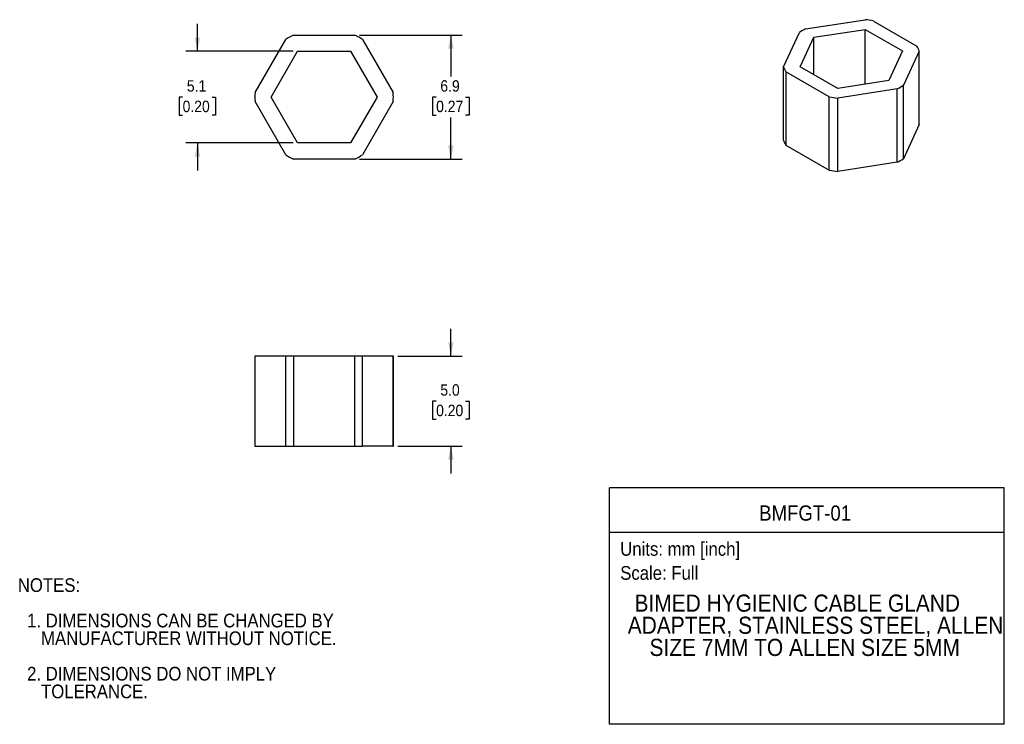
# Model space of a CAD drawing. Header units: millimetres. Extents: x 1.1 to 55.9, y 0 to 39.2.
import ezdxf
from ezdxf.enums import TextEntityAlignment as Align

# ---------------------------------------------------------------- set-up
doc = ezdxf.new("R2010")
doc.units = ezdxf.units.MM
doc.header["$LTSCALE"] = 0.2
doc.linetypes.add('SLD-Solid', pattern=[0])
doc.layers.add('DIMENSIONS', color=140, linetype='SLD-Solid', lineweight=25)
doc.layers.add('TEXT', color=140, linetype='SLD-Solid', lineweight=25)
doc.layers.add('SLD-DEFPOINTS', color=7, linetype='Continuous', plot=False)
doc.layers.get('SLD-DEFPOINTS').off()
doc.styles.add('SLDTEXTSTYLE0', font='GOTHIC.TTF', dxfattribs={"width": 0.913})
doc.dimstyles.new('SLDDIMSTYLE0', dxfattribs={"dimtxt": 0.635, "dimasz": 0.762, "dimexe": 0, "dimexo": 0.0625, "dimgap": 0.15875, "dimtad": 0, "dimtih": 1, "dimtoh": 1, "dimdec": 1, "dimrnd": 1e-09, "dimzin": 4, "dimdsep": 46, "dimtxsty": 'SLDTEXTSTYLE0', "dimsah": 1, "dimcen": 0.09, "dimadec": 0, "dimazin": 1, "dimtfac": 1, "dimtdec": 1, "dimtmove": 0, "dimatfit": 0, "dimfxl": 0, "dimfrac": 2, "dimtolj": 1, "dimtzin": 12, "dimarcsym": 0})
doc.dimstyles.new('SLDDIMSTYLE1', dxfattribs={"dimtxt": 0.635, "dimasz": 0.762, "dimexe": 0, "dimexo": 0.0625, "dimgap": 0.15875, "dimtad": 0, "dimtih": 1, "dimtoh": 1, "dimdec": 1, "dimrnd": 1e-09, "dimzin": 12, "dimdsep": 46, "dimtxsty": 'SLDTEXTSTYLE0', "dimsah": 1, "dimcen": 0.09, "dimadec": 0, "dimazin": 3, "dimtfac": 1, "dimtdec": 1, "dimtofl": 0, "dimtmove": 0, "dimatfit": 3, "dimfxl": 0, "dimfrac": 2, "dimtolj": 1, "dimtzin": 12, "dimarcsym": 0})
doc.dimstyles.new('SLDDIMSTYLE2', dxfattribs={"dimtxt": 0.635, "dimasz": 0.762, "dimexe": 0, "dimexo": 0.0625, "dimgap": 0.15875, "dimtad": 0, "dimtih": 1, "dimtoh": 1, "dimdec": 1, "dimrnd": 1e-09, "dimzin": 12, "dimdsep": 46, "dimtxsty": 'SLDTEXTSTYLE0', "dimsah": 1, "dimcen": 0.09, "dimadec": 0, "dimazin": 3, "dimtfac": 1, "dimtdec": 1, "dimtmove": 0, "dimatfit": 0, "dimfxl": 0, "dimfrac": 2, "dimtolj": 1, "dimtzin": 12, "dimarcsym": 0})

# ---------------------------------------------------------------- blocks, each defined once
blk = doc.blocks.new('SW_NOTE_0')
at = {"layer": 'TEXT', "color": 0, "insert": (0, 0.973), "char_height": 0.762, "attachment_point": 1, "style": 'SLDTEXTSTYLE0'}
blk.add_mtext('Scale: Full', dxfattribs=at)
blk = doc.blocks.new('SW_NOTE_0_1')
at = {"layer": 'TEXT', "color": 0, "insert": (0, 0.973), "char_height": 0.762, "attachment_point": 1, "style": 'SLDTEXTSTYLE0'}
blk.add_mtext('Units: mm [inch]', dxfattribs=at)
blk = doc.blocks.new('Block1')
at = {"layer": 'TEXT'}
for p, q in [((55.88, 13.153), (33.929, 13.153)), ((33.929, 0.001), (33.929, 13.153)), ((55.88, 0.001), (55.88, 13.153)), ((33.929, 10.679), (55.88, 10.679)), ((55.88, 0.001), (33.929, 0.001))]:
    blk.add_line(p, q, dxfattribs=at)
at = {"layer": 'TEXT', "color": 140}
for name, p in [('SW_NOTE_0_1', (34.518, 9.161)), ('SW_NOTE_0', (34.518, 7.826))]:
    blk.add_blockref(name, p, dxfattribs=at)
at = {"layer": 'TEXT', "color": 140, "style": 'SLDTEXTSTYLE0', "width": 0.913}
for tag, height, p in [('AUTOATTR0', 0.847, (42.246, 11.07)), ('AUTOATTR1_0', 0.953, (35.313, 5.977)), ('AUTOATTR1_1', 0.953, (34.937, 4.746)), ('AUTOATTR1_2', 0.953, (36.148, 3.514))]:
    blk.add_attdef(tag, text='', height=height, dxfattribs=at).set_placement(p, align=Align.BOTTOM_LEFT)
blk = doc.blocks.new('SW_NOTE_0_2')
at = {"layer": 'TEXT', "color": 0, "char_height": 0.762, "attachment_point": 1, "style": 'SLDTEXTSTYLE0'}
for s, insert in [('NOTES:', (0, 0.973)), ('  1. DIMENSIONS CAN BE CHANGED BY     ', (0, -0.997)), ('     MANUFACTURER WITHOUT NOTICE.', (0, -1.983)), ('  2. DIMENSIONS DO NOT IMPLY ', (0, -3.953)), ('     TOLERANCE.', (0, -4.939))]:
    blk.add_mtext(s, dxfattribs=dict(at, insert=insert))
blk = doc.blocks.new('_D')
at = {"layer": 'DIMENSIONS'}
for p, q in [((25.101, 20.473), (25.101, 21.997)), ((22.147, 20.473), (25.736, 20.473)), ((24.28, 17.968), (24.086, 17.968)), ((24.086, 17.968), (24.086, 16.96)), ((25.922, 17.968), (26.115, 17.968)), ((26.115, 17.968), (26.115, 16.96)), ((24.086, 16.96), (24.28, 16.96)), ((26.115, 16.96), (25.922, 16.96)), ((22.147, 15.473), (25.736, 15.473)), ((25.101, 15.473), (25.101, 13.949))]:
    blk.add_line(p, q, dxfattribs=at)
for points in [[(25.101, 20.473), (25.253, 21.235), (24.948, 21.235)], [(25.101, 15.473), (24.948, 14.711), (25.253, 14.711)]]:
    blk.add_solid(points, dxfattribs=at)
at = {"layer": 'DIMENSIONS', "char_height": 0.635, "attachment_point": 1, "style": 'SLDTEXTSTYLE0'}
for s, insert in [('5.0', (24.514, 18.908)), ('0.20', (24.28, 17.771))]:
    blk.add_mtext(s, dxfattribs=dict(at, insert=insert))
blk = doc.blocks.new('_D_1')
at = {"layer": 'DIMENSIONS'}
for p, q in [((20.014, 38.327), (25.736, 38.327)), ((25.101, 38.327), (25.101, 36.019)), ((24.28, 34.873), (24.086, 34.873)), ((24.086, 34.873), (24.086, 33.865)), ((25.922, 34.873), (26.115, 34.873)), ((26.115, 34.873), (26.115, 33.865)), ((24.086, 33.865), (24.28, 33.865)), ((25.101, 31.427), (25.101, 33.736)), ((26.115, 33.865), (25.922, 33.865)), ((20.014, 31.427), (25.736, 31.427))]:
    blk.add_line(p, q, dxfattribs=at)
for points in [[(25.101, 38.327), (24.948, 37.565), (25.253, 37.565)], [(25.101, 31.427), (25.253, 32.189), (24.948, 32.189)]]:
    blk.add_solid(points, dxfattribs=at)
at = {"layer": 'DIMENSIONS', "char_height": 0.635, "attachment_point": 1, "style": 'SLDTEXTSTYLE0'}
for s, insert in [('6.9', (24.514, 35.813)), ('0.27', (24.28, 34.676))]:
    blk.add_mtext(s, dxfattribs=dict(at, insert=insert))
blk = doc.blocks.new('_D_2')
at = {"layer": 'DIMENSIONS'}
for p, q in [((11.001, 37.427), (11.001, 38.951)), ((16.325, 37.427), (10.366, 37.427)), ((10.18, 34.873), (9.986, 34.873)), ((9.986, 34.873), (9.986, 33.865)), ((11.822, 34.873), (12.015, 34.873)), ((12.015, 34.873), (12.015, 33.865)), ((9.986, 33.865), (10.18, 33.865)), ((12.015, 33.865), (11.822, 33.865)), ((16.325, 32.327), (10.366, 32.327)), ((11.001, 32.327), (11.001, 30.803))]:
    blk.add_line(p, q, dxfattribs=at)
for points in [[(11.001, 37.427), (11.153, 38.189), (10.848, 38.189)], [(11.001, 32.327), (10.848, 31.565), (11.153, 31.565)]]:
    blk.add_solid(points, dxfattribs=at)
at = {"layer": 'DIMENSIONS', "char_height": 0.635, "attachment_point": 1, "style": 'SLDTEXTSTYLE0'}
for s, insert in [('5.1', (10.414, 35.813)), ('0.20', (10.18, 34.676))]:
    blk.add_mtext(s, dxfattribs=dict(at, insert=insert))

msp = doc.modelspace()

# ---------------------------------------------------------------- linework, layer by layer
for p, q in [((44.832, 38.668), (48.134, 39.179)), ((48.607, 39.106), (51.024, 37.711)), ((43.601, 36.563), (44.486, 38.468)), ((45.294, 38.202), (48.138, 38.642)), ((48.138, 38.642), (50.22, 37.44)), ((48.138, 35.594), (48.138, 38.642)), ((14.209, 35.123), (15.917, 38.082)), ((16.342, 38.327), (19.76, 38.327)), ((20.184, 38.082), (21.893, 35.123)), ((44.532, 36.56), (45.294, 38.202)), ((45.294, 36.12), (45.294, 38.202)), ((15.106, 34.877), (16.579, 37.427)), ((16.579, 37.427), (19.523, 37.427)), ((19.523, 37.427), (20.995, 34.877)), ((50.22, 37.44), (49.458, 35.798)), ((51.151, 37.437), (50.266, 35.532)), ((51.151, 33.355), (51.151, 37.437)), ((43.601, 32.48), (43.601, 36.563)), ((46.145, 34.894), (43.728, 36.289)), ((43.728, 36.289), (43.728, 32.207)), ((46.614, 35.358), (44.532, 36.56)), ((49.458, 35.798), (46.614, 35.358)), ((49.919, 35.332), (46.618, 34.821)), ((49.919, 31.249), (49.919, 35.332)), ((50.266, 31.449), (50.266, 35.532)), ((15.917, 31.673), (14.209, 34.632)), ((16.579, 32.327), (15.106, 34.877)), ((20.995, 34.877), (19.523, 32.327)), ((21.893, 34.632), (20.184, 31.673)), ((46.145, 30.811), (46.145, 34.894)), ((46.618, 30.738), (46.618, 34.821)), ((51.151, 33.355), (50.266, 31.449)), ((19.523, 32.327), (16.579, 32.327)), ((43.728, 32.207), (46.145, 30.811)), ((19.76, 31.427), (16.342, 31.427)), ((49.919, 31.249), (46.618, 30.738)), ((14.201, 20.473), (14.201, 15.473)), ((14.209, 20.473), (14.201, 20.473)), ((14.209, 15.473), (14.209, 20.473)), ((15.917, 20.473), (14.209, 20.473)), ((16.342, 20.473), (15.917, 20.473)), ((15.917, 15.473), (15.917, 20.473)), ((16.342, 20.473), (16.342, 15.473)), ((19.76, 20.473), (16.342, 20.473)), ((20.184, 20.473), (19.76, 20.473)), ((19.76, 15.473), (19.76, 20.473)), ((20.184, 15.473), (20.184, 20.473)), ((21.893, 20.473), (20.184, 20.473)), ((21.893, 15.473), (21.893, 20.473)), ((21.901, 20.473), (21.893, 20.473)), ((21.901, 15.473), (21.901, 20.473)), ((14.201, 15.473), (14.209, 15.473)), ((14.209, 15.473), (15.917, 15.473)), ((15.917, 15.473), (16.342, 15.473)), ((16.342, 15.473), (19.76, 15.473)), ((19.76, 15.473), (20.184, 15.473)), ((21.893, 15.473), (20.184, 15.473)), ((21.893, 15.473), (21.901, 15.473))]:
    msp.add_line(p, q)
for centre, radius, start, end in [((47.42, 32.998), 6.223, 79.0002, 83.4137), ((46.47, 35.431), 3.628, 116.8349, 123.1597), ((18.051, 34.877), 3.85, 116.3494, 123.6506), ((18.051, 34.877), 3.85, 56.3494, 63.6506), ((49.686, 36.924), 1.552, 19.325, 30.4719), ((45.065, 37.076), 1.552, 199.325, 210.4719), ((18.051, 34.877), 3.85, 176.3494, 183.6506), ((18.051, 34.877), 3.85, 356.3494, 3.6506), ((48.282, 38.569), 3.628, 296.8349, 303.1597), ((47.332, 41.002), 6.223, 259.0002, 263.4137), ((45.065, 32.993), 1.552, 199.325, 210.4719), ((18.051, 34.877), 3.85, 236.3494, 243.6506), ((18.051, 34.877), 3.85, 296.3494, 303.6506), ((48.282, 34.486), 3.628, 296.8349, 303.1597), ((47.332, 36.92), 6.223, 259.0002, 263.4137)]:
    msp.add_arc(centre, radius, start, end)

# ---------------------------------------------------------------- block references
at = {"layer": 'SLD-DEFPOINTS'}
msp.add_blockref('Block1', (0, 0), dxfattribs=at).add_auto_attribs({'AUTOATTR0': 'BMFGT-01', 'AUTOATTR1_0': 'BIMED HYGIENIC CABLE GLAND ', 'AUTOATTR1_1': 'ADAPTER, STAINLESS STEEL, ALLEN ', 'AUTOATTR1_2': 'SIZE 7MM TO ALLEN SIZE 5MM'})
at = {"layer": 'TEXT'}
msp.add_blockref('SW_NOTE_0_2', (1.014, 7.149), dxfattribs=at)

# ---------------------------------------------------------------- dimensions: what is measured, and where the dimension line sits
at = {"layer": 'DIMENSIONS'}
for base, p1, p2, dimstyle, picture, middle in [((11.001, 32.327), (16.579, 37.427), (16.579, 32.327), 'SLDDIMSTYLE2', '_D_2', (11.001, 34.877)), ((25.101, 38.327), (19.76, 31.427), (19.76, 38.327), 'SLDDIMSTYLE1', '_D_1', (25.101, 34.877)), ((25.101, 20.473), (21.893, 15.473), (21.893, 20.473), 'SLDDIMSTYLE0', '_D', (25.101, 17.973))]:
    dim = msp.add_linear_dim(base=base, p1=p1, p2=p2, angle=90, dimstyle=dimstyle, dxfattribs=at)
    dim.commit()
    dim.dimension.update_dxf_attribs({"geometry": picture, "text_midpoint": middle, "dimtype": 160})

doc.saveas('drawing.dxf')
